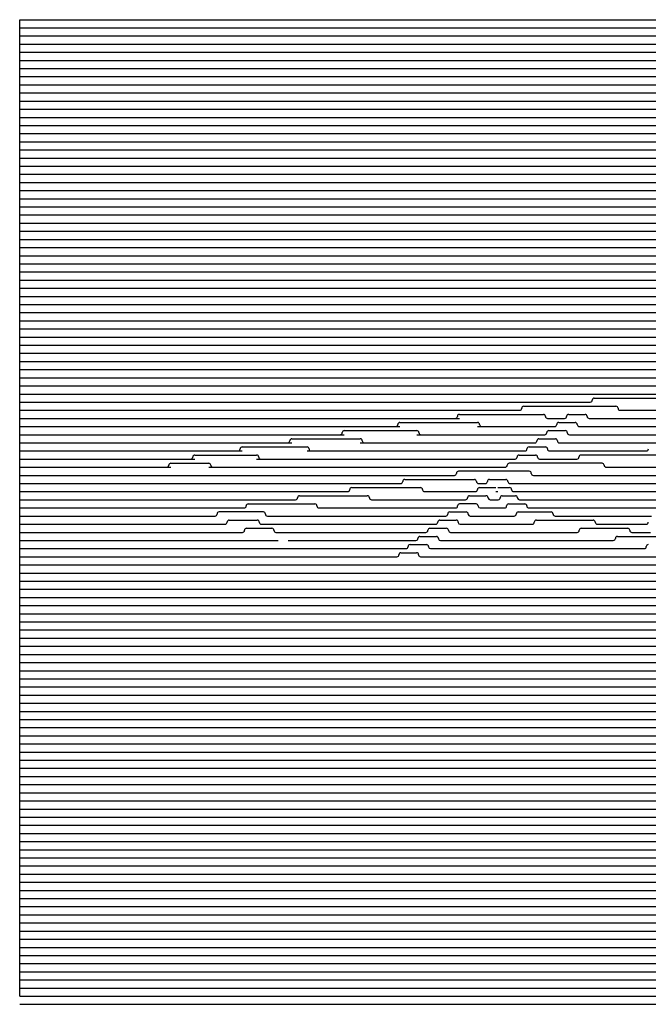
# Model space of a CAD drawing. Extents: x -2.14 to 5.86, y -1.36 to 1.66.
# Tile 1 of 6: x -2.14 to -0.21, y -1.36 to 1.66. Entities that reach past the tile are written whole.
import ezdxf

# ---------------------------------------------------------------- set-up
doc = ezdxf.new("R2010")
doc.units = 0
doc.header["$MEASUREMENT"] = 0
doc.linetypes.add('solid', pattern=[0])
doc.layers.get('0').update_dxf_attribs({"linetype": 'solid'})

msp = doc.modelspace()

# ---------------------------------------------------------------- linework, layer by layer
at = {"color": 3, "linetype": 'solid'}
for p, q in [((-2.137487, 1.660354), (5.862513, 1.660354)), ((-2.137487, -1.339646), (-2.137487, 1.660354)), ((-2.137487, 1.635354), (5.862513, 1.635354)), ((-2.137487, 1.610355), (5.862513, 1.610355)), ((-2.137487, 1.585355), (5.862513, 1.585355)), ((-2.137487, 1.560355), (5.862513, 1.560355)), ((-2.137487, 1.535355), (5.862513, 1.535355)), ((-2.137487, 1.510355), (5.862513, 1.510355)), ((-2.137487, 1.485355), (5.862513, 1.485355)), ((-2.137487, 1.460355), (5.862513, 1.460355)), ((-2.137487, 1.435355), (5.862513, 1.435355)), ((-2.137487, 1.410355), (5.862513, 1.410355)), ((-2.137487, 1.385355), (5.862513, 1.385355)), ((-2.137487, 1.360355), (5.862513, 1.360355)), ((-2.137487, 1.335355), (5.862513, 1.335355)), ((-2.137487, 1.310355), (5.862513, 1.310355)), ((-2.137487, 1.285355), (5.862513, 1.285355)), ((-2.137487, 1.260355), (2.567979, 1.260355)), ((-2.137487, 1.235355), (2.541577, 1.235355)), ((-2.137487, 1.210355), (2.529206, 1.210355)), ((-2.137487, 1.185355), (2.524501, 1.185355)), ((-2.137487, 1.160355), (2.520619, 1.160355)), ((-2.137487, 1.135355), (2.516737, 1.135355)), ((-2.137487, 1.110355), (2.512855, 1.110355)), ((-2.137487, 1.085355), (2.508973, 1.085355)), ((-2.137487, 1.060355), (2.505091, 1.060355)), ((-2.137487, 1.035355), (2.501209, 1.035355)), ((-2.137487, 1.010355), (2.497327, 1.010355)), ((-2.137487, 0.985355), (2.489453, 0.985355)), ((-2.137487, 0.960355), (2.480015, 0.960355)), ((-2.137487, 0.935355), (2.470739, 0.935355)), ((-2.137487, 0.910355), (2.461623, 0.910355)), ((-2.137487, 0.885355), (2.452665, 0.885355)), ((-2.137487, 0.860355), (2.443866, 0.860355)), ((-2.137487, 0.835355), (2.435224, 0.835355)), ((-2.137487, 0.810355), (1.987879, 0.810355)), ((-2.137487, 0.785355), (1.935491, 0.785355)), ((-2.137487, 0.760355), (1.887942, 0.760355)), ((-2.137487, 0.735355), (1.844296, 0.735355)), ((-2.137487, 0.710355), (1.803896, 0.710355)), ((-2.137487, 0.685355), (1.766259, 0.685355)), ((-2.137487, 0.660355), (1.731018, 0.660355)), ((-2.137487, 0.635355), (1.697886, 0.635355)), ((-2.137487, 0.610355), (1.666636, 0.610355)), ((-2.137487, 0.585355), (0.976239, 0.585355)), ((-2.137487, 0.560356), (0.481773, 0.560356)), ((-2.137487, 0.535356), (0.137798, 0.535356)), ((-2.137487, 0.510356), (-0.142466, 0.510356)), ((-2.137487, 0.485356), (-0.384932, 0.485356)), ((-0.372423, 0.497856), (-0.054545, 0.497856)), ((-2.137487, 0.460356), (-0.601636, 0.460356)), ((-0.589126, 0.472856), (-0.305817, 0.472856)), ((-0.293327, 0.460356), (0.580931, 0.460356)), ((-2.137487, 0.435356), (-0.786799, 0.435356)), ((-0.786799, 0.447856), (-0.528714, 0.447856)), ((-0.516223, 0.435356), (-0.463623, 0.435356)), ((-0.451114, 0.447856), (-0.400685, 0.447856)), ((-0.388195, 0.435356), (0.445077, 0.435356)), ((-2.137487, 0.410356), (-0.969666, 0.410356)), ((-1.140582, 0.397856), (-0.917558, 0.397856)), ((-0.969666, 0.422856), (-0.731038, 0.422856)), ((-0.731038, 0.410356), (-0.494072, 0.410356)), ((-0.512012, 0.397856), (-0.461583, 0.397856)), ((-0.481563, 0.422856), (-0.431134, 0.422856)), ((-0.418644, 0.410356), (0.300276, 0.410356)), ((-2.137487, 0.385356), (-1.140582, 0.385356)), ((-1.301589, 0.372856), (-1.091439, 0.372856)), ((-0.917558, 0.385356), (-0.524522, 0.385356)), ((-0.542461, 0.372856), (-0.492032, 0.372856)), ((-0.449093, 0.385356), (0.144531, 0.385356)), ((-2.137487, 0.360356), (-1.301589, 0.360356)), ((-2.137487, 0.335356), (-1.454201, 0.335356)), ((-1.454201, 0.347856), (-1.254909, 0.347856)), ((-1.254909, 0.335356), (-0.58542, 0.335356)), ((-1.091439, 0.360356), (-0.554971, 0.360356)), ((-0.57291, 0.347856), (-0.522481, 0.347856)), ((-0.509971, 0.335356), (-0.212668, 0.335356)), ((-0.479542, 0.360356), (-0.025001, 0.360356)), ((-2.137487, 0.310356), (-1.599582, 0.310356)), ((-1.599582, 0.322856), (-1.409609, 0.322856)), ((-1.409609, 0.310356), (-0.615869, 0.310356)), ((-0.603359, 0.322856), (-0.552931, 0.322856)), ((-0.54042, 0.310356), (-0.42576, 0.310356)), ((-0.143369, 0.322856), (-0.41325, 0.322856)), ((-2.137487, 0.285356), (-1.67316, 0.285356)), ((-1.67316, 0.297856), (-1.556786, 0.297856)), ((-1.556786, 0.285356), (-0.646318, 0.285356)), ((-0.572166, 0.272856), (-0.789688, 0.272856)), ((-0.348588, 0.297856), (-0.633808, 0.297856)), ((-0.336097, 0.285356), (0.442591, 0.285356)), ((-2.137487, 0.260356), (-0.802198, 0.260356)), ((-0.954803, 0.247856), (-0.740612, 0.247856)), ((-0.694707, 0.247856), (-0.644278, 0.247856)), ((-0.644027, 0.247856), (-0.643958, 0.247856)), ((-0.559655, 0.260356), (0.149278, 0.260356)), ((-2.137487, 0.235356), (-0.967312, 0.235356)), ((-1.117418, 0.222856), (-0.90641, 0.222856)), ((-0.728171, 0.235356), (-0.707216, 0.235356)), ((-0.72514, 0.222856), (-0.674727, 0.222856)), ((-0.668568, 0.222856), (-0.632683, 0.222856)), ((-0.631517, 0.235356), (-0.076698, 0.235356)), ((-2.137487, 0.210356), (-1.129927, 0.210356)), ((-2.137487, 0.185356), (-1.290151, 0.185356)), ((-1.277641, 0.197856), (-1.069677, 0.197856)), ((-1.057167, 0.185356), (-0.768095, 0.185356)), ((-0.8939, 0.210356), (-0.737646, 0.210356)), ((-0.755589, 0.197856), (-0.705192, 0.197856)), ((-0.705346, 0.197856), (-0.705176, 0.197856)), ((-0.692686, 0.185356), (-0.667578, 0.185356)), ((-0.674727, 0.210356), (-0.668568, 0.210356)), ((-0.655088, 0.197856), (-0.614991, 0.197856)), ((-0.620173, 0.210356), (-0.113652, 0.210356)), ((-0.602484, 0.185356), (-0.145208, 0.185356)), ((-2.137487, 0.160356), (-1.448084, 0.160356)), ((-1.435574, 0.172856), (-1.230524, 0.172856)), ((-1.218034, 0.160356), (-0.798544, 0.160356)), ((-0.735625, 0.172856), (-0.786054, 0.172856)), ((-0.723135, 0.160356), (-0.647958, 0.160356)), ((-0.635468, 0.172856), (-0.585931, 0.172856)), ((-0.573441, 0.160356), (-0.172667, 0.160356)), ((-2.137487, 0.135356), (-1.537552, 0.135356)), ((-1.389053, 0.147856), (-1.525042, 0.147856)), ((-1.494021, 0.122856), (-1.407653, 0.122856)), ((-1.376562, 0.135356), (-0.828993, 0.135356)), ((-0.846952, 0.122856), (-0.796523, 0.122856)), ((-0.816503, 0.147856), (-0.766074, 0.147856)), ((-0.753584, 0.135356), (-0.618614, 0.135356)), ((-0.606124, 0.147856), (-0.505112, 0.147856)), ((-0.550473, 0.122856), (-0.375912, 0.122856)), ((-0.492622, 0.135356), (-0.196836, 0.135356)), ((-2.137487, 0.110356), (-1.50653, 0.110356)), ((-1.440677, 0.097856), (-1.36285, 0.097856)), ((-1.395163, 0.110356), (-0.859442, 0.110356)), ((-0.877401, 0.097856), (-0.826973, 0.097856)), ((-0.784033, 0.110356), (-0.562963, 0.110356)), ((-0.41244, 0.097856), (-0.269632, 0.097856)), ((-0.363421, 0.110356), (-0.2128, 0.110356)), ((-2.137487, 0.085356), (-1.453187, 0.085356)), ((-1.350359, 0.085356), (-0.889892, 0.085356)), ((-0.90785, 0.072856), (-0.892626, 0.072856)), ((-0.892626, 0.072856), (-0.882631, 0.072856)), ((-0.882631, 0.072856), (-0.857431, 0.072856)), ((-0.814482, 0.085356), (-0.42493, 0.085356)), ((-0.301572, 0.072856), (-0.177488, 0.072856)), ((-0.257142, 0.085356), (-0.199792, 0.085356)), ((-2.137487, 0.060356), (-1.34382, 0.060356)), ((-2.137487, 0.035356), (-0.95079, 0.035356)), ((-1.312728, 0.060356), (-0.920341, 0.060356)), ((-0.938299, 0.047856), (-0.923075, 0.047856)), ((-0.923075, 0.047856), (-0.887871, 0.047856)), ((-0.875361, 0.035356), (-0.219041, 0.035356)), ((-0.844922, 0.060356), (-0.314062, 0.060356)), ((-2.137487, 0.010356), (-0.978809, 0.010356)), ((-0.9663, 0.022856), (-0.953524, 0.022856)), ((-0.953524, 0.022856), (-0.91831, 0.022856)), ((-0.905801, 0.010356), (-0.134784, 0.010356)), ((-2.137487, -0.014644), (-0.058477, -0.014644)), ((-2.137487, -0.039644), (0.011637, -0.039644)), ((-2.137487, -0.064644), (0.076738, -0.064644)), ((-2.137487, -0.089644), (0.137668, -0.089644)), ((-2.137487, -0.114644), (0.188952, -0.114644)), ((-2.137487, -0.139644), (0.231695, -0.139644)), ((-2.137487, -0.164644), (0.269295, -0.164644)), ((-2.137487, -0.189644), (0.302897, -0.189644)), ((-2.137487, -0.214644), (0.333249, -0.214644)), ((-2.137487, -0.239644), (0.360875, -0.239644)), ((-2.137487, -0.264644), (0.386158, -0.264644)), ((-2.137487, -0.289644), (0.409386, -0.289644)), ((-2.137487, -0.314644), (0.430784, -0.314644)), ((-2.137487, -0.339644), (0.416679, -0.339644)), ((-2.137487, -0.364644), (0.358298, -0.364644)), ((-2.137487, -0.389644), (0.306254, -0.389644)), ((-2.137487, -0.414644), (0.312709, -0.414644)), ((-2.137487, -0.439644), (0.515576, -0.439644)), ((-2.137487, -0.464644), (2.209075, -0.464644)), ((-2.137487, -0.489643), (2.212224, -0.489643)), ((-2.137487, -0.514643), (2.21588, -0.514643)), ((-2.137487, -0.539643), (2.220047, -0.539643)), ((-2.137487, -0.564643), (2.224731, -0.564643)), ((-2.137487, -0.589643), (2.229936, -0.589643)), ((-2.137487, -0.614643), (2.23567, -0.614643)), ((-2.137487, -0.639643), (2.24194, -0.639643)), ((-2.137487, -0.664643), (2.248754, -0.664643)), ((-2.137487, -0.689643), (2.256122, -0.689643)), ((-2.137487, -0.714643), (2.264053, -0.714643)), ((-2.137487, -0.739643), (2.271555, -0.739643)), ((-2.137487, -0.764643), (2.280262, -0.764643)), ((-2.137487, -0.789643), (2.291666, -0.789643)), ((-2.137487, -0.814643), (2.306147, -0.814643)), ((-2.137487, -0.839643), (2.324294, -0.839643)), ((-2.137487, -0.864643), (2.34709, -0.864643)), ((-2.137487, -0.889643), (2.376355, -0.889643)), ((-2.137487, -0.914643), (2.416268, -0.914643)), ((-2.137487, -0.939643), (2.483897, -0.939643)), ((-2.137487, -0.964643), (5.862513, -0.964643)), ((-2.137487, -0.989643), (5.862513, -0.989643)), ((-2.137487, -1.014643), (5.862513, -1.014643)), ((-2.137487, -1.039643), (5.862513, -1.039643)), ((-2.137487, -1.064643), (5.862513, -1.064643)), ((-2.137487, -1.089643), (5.862513, -1.089643)), ((-2.137487, -1.114643), (5.862513, -1.114643)), ((-2.137487, -1.139643), (5.862513, -1.139643)), ((-2.137487, -1.164643), (5.862513, -1.164643)), ((-2.137487, -1.189643), (5.862513, -1.189643)), ((-2.137487, -1.214643), (5.862513, -1.214643)), ((-2.137487, -1.239643), (5.862513, -1.239643)), ((-2.137487, -1.264643), (5.862513, -1.264643)), ((-2.137487, -1.289643), (5.862513, -1.289643)), ((-2.137487, -1.314643), (5.862513, -1.314643)), ((-2.137487, -1.339643), (5.862513, -1.339643)), ((-2.137487, -1.339646), (5.862513, -1.339646)), ((-2.137487, -1.364643), (5.862513, -1.364643))]:
    msp.add_line(p, q, dxfattribs=at)
for centre, start, end in [((-0.384932, 0.491606), 270, 359.999966), ((-0.372432, 0.491606), 90.088757, 179.999966), ((-0.601636, 0.466606), 270, 359.999966), ((-0.589136, 0.466606), 90.088757, 179.999966), ((-0.305827, 0.466606), 0.000034, 89.911243), ((-0.293327, 0.466606), 180.000034, 270), ((-0.799309, 0.441606), 270, 359.999966), ((-0.786809, 0.441606), 90.088757, 179.999966), ((-0.528723, 0.441606), 0.000034, 89.911243), ((-0.516223, 0.441606), 180.000034, 270), ((-0.463623, 0.441606), 270, 359.999966), ((-0.451123, 0.441606), 90.088757, 179.999966), ((-0.400695, 0.441606), 0.000034, 89.911243), ((-0.388195, 0.441606), 180.000034, 270), ((-1.140592, 0.391606), 90.088757, 179.999966), ((-0.982175, 0.416606), 270, 359.999966), ((-0.969675, 0.416606), 90.088757, 179.999966), ((-0.917568, 0.391606), 0.000034, 89.911243), ((-0.731048, 0.416606), 0.000034, 89.911243), ((-0.718548, 0.416606), 180.000034, 270), ((-0.512021, 0.391606), 90.088757, 179.999966), ((-0.494072, 0.416606), 270, 359.999966), ((-0.481572, 0.416606), 90.088757, 179.999966), ((-0.461593, 0.391606), 0.000034, 89.911243), ((-0.431144, 0.416606), 0.000034, 89.911243), ((-0.418644, 0.416606), 180.000034, 270), ((-1.314098, 0.366606), 270, 359.999966), ((-1.301598, 0.366606), 90.088757, 179.999966), ((-1.153092, 0.391606), 270, 359.999966), ((-1.091448, 0.366606), 0.000034, 89.911243), ((-1.078948, 0.366606), 180.000034, 270), ((-0.905068, 0.391606), 180.000034, 270), ((-0.554971, 0.366606), 270, 359.999966), ((-0.542471, 0.366606), 90.088757, 179.999966), ((-0.524522, 0.391606), 270, 359.999966), ((-0.492042, 0.366606), 0.000034, 89.911243), ((-0.479542, 0.366606), 180.000034, 270), ((-0.449093, 0.391606), 180.000034, 270), ((-1.46671, 0.341606), 270, 359.999966), ((-1.45421, 0.341606), 90.088757, 179.999966), ((-1.254919, 0.341606), 0.000034, 89.911243), ((-1.242419, 0.341606), 180.000034, 270), ((-0.58542, 0.341606), 270, 359.999966), ((-0.57292, 0.341606), 90.088757, 179.999966), ((-0.522471, 0.341606), 0.000034, 90.096913), ((-0.509971, 0.341606), 180.000034, 270), ((-0.212668, 0.341606), 270, 359.999966), ((-1.612091, 0.316606), 270, 359.999966), ((-1.599591, 0.316606), 90.088757, 179.999966), ((-1.409618, 0.316606), 0.000034, 89.911243), ((-1.397118, 0.316606), 180.000034, 270), ((-0.615869, 0.316606), 270, 359.999966), ((-0.603369, 0.316606), 90.088757, 179.999966), ((-0.55292, 0.316606), 0.000034, 90.096913), ((-0.54042, 0.316606), 180.000034, 270), ((-0.42576, 0.316606), 270, 359.999966), ((-0.41326, 0.316606), 90.088757, 179.999966), ((-1.685669, 0.291606), 270, 359.999966), ((-1.673169, 0.291606), 90.088757, 179.999966), ((-1.556796, 0.291606), 0.000034, 89.911243), ((-1.544296, 0.291606), 180.000034, 270), ((-0.789698, 0.266606), 90.088757, 179.999966), ((-0.646318, 0.291606), 270, 359.999966), ((-0.633818, 0.291606), 90.088757, 179.999966), ((-0.572156, 0.266606), 0.000034, 90.096913), ((-0.348597, 0.291606), 0.000034, 89.911243), ((-0.336097, 0.291606), 180.000034, 270), ((-0.954812, 0.241606), 90.088757, 179.999966), ((-0.802198, 0.266606), 270, 359.999966), ((-0.740671, 0.241606), 0.000034, 90.096913), ((-0.694716, 0.241606), 90.088757, 179.999966), ((-0.644017, 0.241606), 0.000034, 90.096913), ((-0.559655, 0.266606), 180.000034, 270), ((-1.129927, 0.216606), 270, 359.999966), ((-1.117427, 0.216606), 90.088757, 179.999966), ((-0.967312, 0.241606), 270, 359.999966), ((-0.9064, 0.216606), 0.000034, 89.911243), ((-0.8939, 0.216606), 180.000034, 189.505857), ((-0.8939, 0.216606), 189.505857, 270), ((-0.737646, 0.216606), 270, 359.999966), ((-0.728171, 0.241606), 180.000034, 270), ((-0.725146, 0.216606), 89.943576, 179.999966), ((-0.707216, 0.241606), 270, 359.999966), ((-0.631517, 0.241606), 180.000034, 270), ((-0.632673, 0.216606), 0.000034, 90.096913), ((-0.620173, 0.216606), 180.000034, 270), ((-1.290151, 0.191606), 270, 359.999966), ((-1.277651, 0.191606), 90.088757, 179.999966), ((-1.069667, 0.191606), 0.000034, 89.911243), ((-1.057167, 0.191606), 180.000034, 189.505857), ((-1.057167, 0.191606), 189.505857, 270), ((-0.768095, 0.191606), 270, 359.999966), ((-0.755595, 0.191606), 89.943593, 179.999966), ((-0.705186, 0.191606), 0.000034, 90.056407), ((-0.692686, 0.191606), 180.000034, 189.634859), ((-0.692686, 0.191606), 189.634859, 270), ((-0.667578, 0.191606), 270, 359.999966), ((-0.655078, 0.191606), 90.088757, 179.999966), ((-0.614984, 0.191606), 0.000034, 90.056407), ((-0.602484, 0.191606), 180.000034, 189.634859), ((-0.602484, 0.191606), 189.634859, 270), ((-1.448084, 0.166606), 270, 359.999966), ((-1.435583, 0.166606), 90.088757, 179.999966), ((-1.230534, 0.166606), 0.000034, 89.911243), ((-1.218034, 0.166606), 180.000034, 270), ((-0.798544, 0.166606), 270, 359.999966), ((-0.786044, 0.166606), 90.088757, 179.999966), ((-0.735635, 0.166606), 0.000034, 89.911243), ((-0.723135, 0.166606), 180.000034, 189.634859), ((-0.723135, 0.166606), 189.634859, 270), ((-0.647958, 0.166606), 270, 359.999966), ((-0.635458, 0.166606), 90.088757, 179.999966), ((-0.585941, 0.166606), 0.000034, 89.911243), ((-0.573441, 0.166606), 180.000034, 270), ((-1.537552, 0.141606), 270, 359.999966), ((-1.525052, 0.141606), 90.088757, 179.999966), ((-1.49403, 0.116606), 90.088757, 179.999966), ((-1.407663, 0.116606), 0.000034, 89.911243), ((-1.389063, 0.141606), 0.000034, 89.911243), ((-1.376562, 0.141606), 180.000034, 270), ((-0.846942, 0.116606), 90.088757, 179.999966), ((-0.828993, 0.141606), 270, 359.999966), ((-0.816493, 0.141606), 90.088757, 179.999966), ((-0.796533, 0.116606), 0.000034, 89.911243), ((-0.766084, 0.141606), 0.000034, 89.911243), ((-0.753584, 0.141606), 180.000034, 189.634859), ((-0.753584, 0.141606), 189.634859, 270), ((-0.618614, 0.141606), 270, 359.999966), ((-0.606114, 0.141606), 90.088757, 179.999966), ((-0.550463, 0.116606), 90.088757, 179.999966), ((-0.505122, 0.141606), 0.000034, 89.911243), ((-0.492622, 0.141606), 180.000034, 270), ((-0.375922, 0.116606), 0.000034, 89.911243), ((-1.50653, 0.116606), 270, 359.999966), ((-1.453187, 0.091606), 270, 359.999966), ((-1.440687, 0.091606), 90.088757, 179.999966), ((-1.395163, 0.116606), 180.000034, 270), ((-1.362859, 0.091606), 0.000034, 89.911243), ((-1.350359, 0.091606), 180.000034, 270), ((-0.889892, 0.091606), 270, 359.999966), ((-0.877392, 0.091606), 90.088757, 179.999966), ((-0.859442, 0.116606), 270, 359.999966), ((-0.826982, 0.091606), 0.000034, 89.911243), ((-0.814482, 0.091606), 180.000034, 189.634859), ((-0.784033, 0.116606), 180.000034, 189.634859), ((-0.784033, 0.116606), 189.634859, 270), ((-0.562963, 0.116606), 270, 359.999966), ((-0.42493, 0.091606), 270, 359.999966), ((-0.41243, 0.091606), 90.088757, 179.999966), ((-0.363421, 0.116606), 180.000034, 270), ((-0.269642, 0.091606), 0.000034, 89.911243), ((-0.257142, 0.091606), 180.000034, 270), ((-0.2128, 0.116606), 270, 359.999966), ((-0.920341, 0.066606), 270, 359.999966), ((-0.907841, 0.066606), 90.088757, 179.999966), ((-0.857422, 0.066606), 0.000034, 89.911243), ((-0.844922, 0.066606), 180.000034, 189.634859), ((-0.844922, 0.066606), 189.634859, 270), ((-0.814482, 0.091606), 189.634859, 270), ((-0.314062, 0.066606), 270, 359.999966), ((-0.301562, 0.066606), 90.088757, 179.999966), ((-0.95079, 0.041606), 270, 359.999966), ((-0.93829, 0.041606), 90.088757, 179.999966), ((-0.887861, 0.041606), 0.000034, 89.911243), ((-0.875361, 0.041606), 180.000034, 189.570379), ((-0.875361, 0.041606), 189.570379, 270), ((-0.219041, 0.041606), 270, 359.999966), ((-0.206541, 0.041606), 90.088757, 179.999966), ((-0.978809, 0.016606), 270, 359.999966), ((-0.966309, 0.016606), 90.088757, 179.999966), ((-0.918301, 0.016606), 0.000034, 89.911243), ((-0.905801, 0.016606), 180.000034, 189.505857), ((-0.905801, 0.016606), 189.505857, 270)]:
    msp.add_arc(centre, 0.00625, start, end, dxfattribs=at)

doc.saveas('drawing.dxf')
